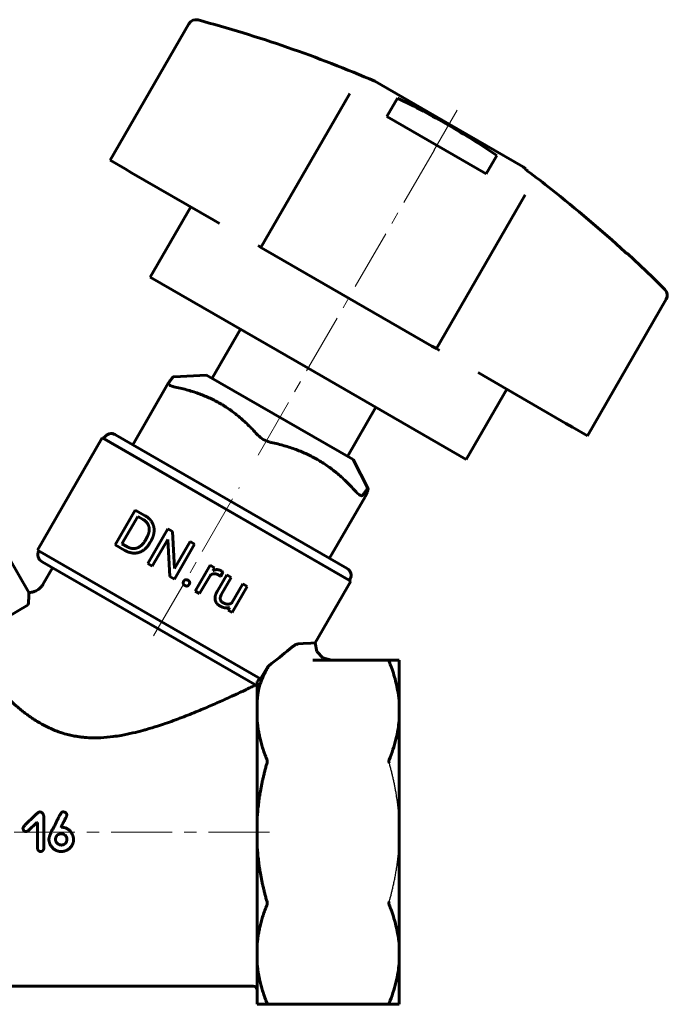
# Model space of a CAD drawing. Header units: millimetres. Extents: x 43 to 171, y 129 to 250.
# Tile 3 of 3: x 92 to 171, y 129 to 250. Entities that reach past the tile are written whole.
import ezdxf

# ---------------------------------------------------------------- set-up
doc = ezdxf.new("R2010")
doc.units = ezdxf.units.MM
for name, pattern in [('K5LT-1', [0]), ('K5LT_AXLED', [12, 7.5, -1.5, 1.5, -1.5]), ('K5LT_BASIC', [0])]:
    doc.linetypes.add(name, pattern=pattern)
doc.layers.add('Системный слой (1)', color=7, linetype='Continuous', true_color=0x6c6c6c)

# ---------------------------------------------------------------- blocks, each defined once
blk = doc.blocks.new('U0')
at = {"layer": 'Системный слой (1)', "color": 150, "linetype": 'K5LT_BASIC', "lineweight": 60, "true_color": 0x0080ff}
for p, q in [((128.27, 172.52), (128.06, 173.58)), ((128.06, 173.58), (128.06, 173.58)), ((129, 171.72), (128.27, 172.52)), ((130.05, 171.43), (129, 171.72))]:
    blk.add_line(p, q, dxfattribs=at)
blk = doc.blocks.new('U2')
at = {"layer": 'Системный слой (1)', "color": 150, "linetype": 'K5LT_BASIC', "lineweight": 60, "true_color": 0x0080ff}
for p, q in [((126.57, 173.5), (126.01, 173.47)), ((127.5, 173.54), (126.57, 173.5)), ((127.98, 173.57), (127.5, 173.54)), ((128.06, 173.58), (127.98, 173.57)), ((128.06, 173.58), (128.06, 173.58))]:
    blk.add_line(p, q, dxfattribs=at)
blk = doc.blocks.new('U3')
at = {"layer": 'Системный слой (1)', "color": 150, "linetype": 'K5LT_BASIC', "lineweight": 60, "true_color": 0x0080ff}
for p, q in [((121.01, 168.92), (120.9, 168.8)), ((121.12, 169.05), (121.01, 168.92)), ((121.22, 169.2), (121.12, 169.05))]:
    blk.add_line(p, q, dxfattribs=at)
blk = doc.blocks.new('U5')
at = {"layer": 'Системный слой (1)', "color": 150, "linetype": 'K5LT_BASIC', "lineweight": 60, "true_color": 0x0080ff}
for p, q in [((109.92, 205.6), (109.93, 205.61)), ((109.92, 205.59), (109.92, 205.6)), ((109.93, 205.52), (109.92, 205.59)), ((109.92, 205.59), (109.92, 205.59)), ((109.93, 205.61), (109.93, 205.62)), ((109.93, 205.62), (109.94, 205.62)), ((109.98, 205.45), (109.93, 205.52)), ((109.94, 205.62), (109.94, 205.63)), ((109.94, 205.63), (109.94, 205.63)), ((110.03, 205.41), (109.98, 205.45)), ((110.05, 205.39), (110.03, 205.41)), ((110.07, 205.39), (110.05, 205.39)), ((110.07, 205.38), (110.07, 205.39)), ((110.16, 205.34), (110.07, 205.38)), ((110.37, 205.26), (110.16, 205.34)), ((110.49, 205.22), (110.37, 205.26)), ((110.56, 205.2), (110.49, 205.22)), ((110.59, 205.19), (110.56, 205.2)), ((110.61, 205.19), (110.59, 205.19)), ((110.62, 205.19), (110.61, 205.19)), ((110.77, 205.15), (110.62, 205.19))]:
    blk.add_line(p, q, dxfattribs=at)
blk = doc.blocks.new('U7')
at = {"layer": 'Системный слой (1)', "color": 150, "linetype": 'K5LT_BASIC', "lineweight": 60, "true_color": 0x0080ff}
for p, q in [((127.19, 207.48), (107.7, 218.73)), ((146.68, 196.23), (127.19, 207.48))]:
    blk.add_line(p, q, dxfattribs=at)
blk = doc.blocks.new('U8')
at = {"layer": 'Системный слой (1)', "color": 150, "linetype": 'K5LT_BASIC', "lineweight": 60, "true_color": 0x0080ff}
for p, q in [((166.57, 221.63), (168.14, 220.17)), ((168.14, 220.17), (169.68, 218.69)), ((169.68, 218.69), (171.2, 217.19))]:
    blk.add_line(p, q, dxfattribs=at)
blk.add_arc((57.61, 103.62), 160.62, 53.0996, 53.245, dxfattribs=at)

msp = doc.modelspace()

# ---------------------------------------------------------------- linework, layer by layer
at = {"layer": 'Системный слой (1)', "color": 150, "linetype": 'K5LT_BASIC', "lineweight": 60, "true_color": 0x0080ff}
for p, q in [((102.74, 233.14), (112.47, 249.98)), ((135.43, 242.88), (144.58, 237.6)), ((132.32, 241.36), (131.09, 239.23)), ((132.32, 241.36), (131.09, 239.23)), ((136.89, 238.54), (138.2, 240.8)), ((131.09, 239.23), (121.36, 222.39)), ((149.14, 231.46), (136.89, 238.54)), ((144.58, 237.6), (153.73, 232.31)), ((150.46, 233.73), (149.14, 231.46)), ((102.74, 233.14), (104.59, 232.07)), ((104.59, 232.07), (105.4, 231.6)), ((154.02, 232.01), (154.05, 232.07)), ((105.4, 231.6), (115.53, 225.76)), ((152.74, 226.73), (153.97, 228.86)), ((152.74, 226.73), (153.97, 228.86)), ((107.7, 218.73), (112.7, 227.39)), ((143.01, 209.89), (152.74, 226.73)), ((115.53, 225.76), (116.24, 225.35)), ((121, 222.6), (121.36, 222.39)), ((121.36, 222.39), (121.93, 222.06)), ((121.93, 222.06), (142.45, 210.21)), ((166.57, 221.63), (166.55, 221.59)), ((161.63, 199.14), (171.36, 215.98)), ((115.35, 206.23), (118.85, 212.29)), ((142.45, 210.21), (143.01, 209.89)), ((143.01, 209.89), (143.38, 209.67)), ((114.66, 206.63), (110.6, 206.43)), ((114.66, 206.63), (132.72, 196.2)), ((148.14, 206.93), (148.85, 206.52)), ((105.55, 198.03), (109.93, 205.62)), ((148.85, 206.52), (158.98, 200.67)), ((146.68, 196.23), (151.68, 204.89)), ((132.03, 196.6), (135.53, 202.66)), ((158.98, 200.67), (159.79, 200.2)), ((131.98, 182.77), (103.4, 199.27)), ((159.79, 200.2), (161.63, 199.14)), ((93.79, 185.03), (101.79, 198.89)), ((101.79, 198.89), (132.45, 181.19)), ((101.79, 198.89), (101.97, 198.8)), ((101.97, 198.8), (102.03, 198.91)), ((101.97, 198.8), (132.28, 181.3)), ((132.72, 196.2), (134.58, 192.59)), ((129.83, 184.02), (134.21, 191.6)), ((103.38, 185.68), (105.86, 189.98)), ((105.86, 189.98), (107.07, 189.28)), ((104.21, 185.82), (106.16, 189.19)), ((106.16, 189.19), (106.82, 188.81)), ((107.39, 183.37), (109.87, 187.67)), ((109.87, 187.67), (110.44, 187.34)), ((110.44, 187.34), (110.69, 182.76)), ((92.74, 179.8), (88.88, 186.48)), ((107.1, 186.24), (107.24, 186.49)), ((107.65, 185.91), (107.81, 186.18)), ((107.96, 183.04), (109.87, 186.35)), ((109.87, 186.35), (110.12, 181.79)), ((110.69, 182.76), (112.61, 186.08)), ((112.61, 186.08), (113.17, 185.76)), ((93.79, 185.03), (121.29, 169.16)), ((103.38, 185.68), (104.57, 184.99)), ((104.21, 185.82), (104.81, 185.47)), ((110.69, 181.46), (113.17, 185.76)), ((94.35, 183.6), (120.9, 168.27)), ((94.47, 180.8), (95.65, 182.85)), ((107.39, 183.37), (107.96, 183.04)), ((113.26, 179.98), (115.1, 183.17)), ((115.1, 183.17), (115.63, 182.86)), ((115.63, 182.86), (115.43, 182.49)), ((116.37, 181.79), (116.66, 182.3)), ((110.12, 181.79), (110.69, 181.46)), ((113.8, 179.66), (115.12, 181.93)), ((115.95, 179.91), (117.15, 181.99)), ((116.51, 179.61), (117.7, 181.67)), ((117.15, 181.99), (117.7, 181.67)), ((128.06, 173.58), (132.45, 181.19)), ((132.28, 181.3), (132.35, 181.41)), ((132.45, 181.19), (132.28, 181.3)), ((113.26, 179.98), (113.8, 179.66)), ((117.78, 178.53), (119.12, 180.85)), ((117.82, 177.34), (119.67, 180.53)), ((119.12, 180.85), (119.67, 180.53)), ((83.86, 173.18), (92.65, 178.26)), ((117.48, 177.96), (117.31, 177.64)), ((117.31, 177.64), (117.82, 177.34)), ((137.18, 171.43), (127.75, 171.43)), ((130.05, 171.43), (130.05, 171.43)), ((137.18, 171.43), (138.4, 171.43)), ((138.4, 171.43), (138.4, 166.44)), ((120.9, 168.8), (120.9, 166.44)), ((120.9, 163.98), (120.9, 166.44)), ((138.4, 166.44), (138.4, 163.98)), ((120.9, 151.95), (120.9, 163.98)), ((138.4, 163.98), (138.4, 151.95)), ((94.58, 148.29), (94.58, 152.16)), ((120.9, 148.47), (120.9, 151.95)), ((138.4, 151.95), (138.4, 148.47)), ((93.78, 151.41), (93.7, 151.41)), ((93.78, 148.33), (93.78, 151.41)), ((96.72, 150.83), (96.72, 150.84)), ((96.74, 150.83), (96.72, 150.83)), ((92.41, 150.29), (92.36, 150.29)), ((96.87, 150.02), (96.76, 150.02)), ((96.03, 149.26), (96.03, 149.37)), ((97.43, 149.22), (97.43, 149.33)), ((120.9, 136.43), (120.9, 148.47)), ((138.4, 148.47), (138.4, 136.43)), ((120.9, 133.97), (120.9, 136.43)), ((138.4, 136.43), (138.4, 133.97)), ((120.9, 128.99), (120.9, 133.97)), ((138.4, 133.97), (138.4, 128.99)), ((120.4, 131.21), (61.4, 131.21)), ((122.11, 128.99), (120.9, 128.99)), ((122.11, 128.99), (137.18, 128.99)), ((138.4, 128.99), (137.18, 128.99))]:
    msp.add_line(p, q, dxfattribs=at)
at = {"layer": 'Системный слой (1)', "color": 30, "linetype": 'K5LT_AXLED', "lineweight": 18, "true_color": 0xff8000}
for p, q in [((142.69, 234.32), (145.58, 239.33)), ((121, 196.76), (144.23, 236.99)), ((108.12, 174.45), (118.69, 192.76)), ((122.4, 150.21), (59.39, 150.21))]:
    msp.add_line(p, q, dxfattribs=at)
at = {"layer": 'Системный слой (1)', "color": 150, "linetype": 'K5LT_BASIC', "lineweight": 60, "true_color": 0x0080ff}
for centre, radius, start, end in [((113.34, 249.48), 1, 75.0053, 150), ((72.04, 95.3), 160.62, 66.755, 75.0053), ((170.49, 216.48), 1, 330, 44.9947), ((102.9, 198.41), 1, 60, 150), ((94.85, 184.46), 1, 151.9418, 240), ((131.48, 181.91), 1, 330, 60), ((120.4, 130.71), 0.5, 0, 90)]:
    msp.add_arc(centre, radius, start, end, dxfattribs=at)
for points, knots in [([(138.2, 240.8), (140.37, 239.75), (142.47, 238.64), (146.5, 236.31), (148.49, 235.06), (150.46, 233.73)], [-0.702436, -0.702436, -0.702436, -0.702436, 0, 0, 0.691763, 0.691763, 0.691763, 0.691763]), ([(154.02, 232.01), (154.02, 232), (154.02, 232), (154.03, 231.99), (154.04, 231.98), (154.07, 231.96), (154.08, 231.95), (154.11, 231.92), (154.12, 231.91), (154.15, 231.9), (154.16, 231.89), (154.17, 231.88), (154.17, 231.88), (154.17, 231.88), (154.17, 231.88), (154.17, 231.87), (154.17, 231.87), (154.18, 231.87), (154.18, 231.87), (154.18, 231.87), (154.18, 231.87), (154.19, 231.86), (154.2, 231.86), (154.22, 231.84), (154.24, 231.83), (154.25, 231.81)], [-0.0853784, -0.0853784, -0.0853784, -0.0853784, -0.07772138, -0.07772138, -0.06831263, -0.06831263, -0.05957279, -0.05957279, -0.05308288, -0.05308288, -0.0496084, -0.0496084, -0.04880986, -0.04880986, -0.04837896, -0.04837896, -0.04805611, -0.04805611, -0.04765014, -0.04765014, -0.04696462, -0.04696462, -0.04466419, -0.04466419, -0.03793407, -0.03793407, -0.03793407, -0.03793407]), ([(166.31, 221.79), (163.34, 224.52), (160.27, 227.13), (156.2, 230.34), (155.23, 231.08), (154.25, 231.81)], [89.442348, 89.442348, 89.442348, 89.442348, 90.559807, 90.559807, 90.907523, 90.907523, 90.907523, 90.907523]), ([(166.31, 221.79), (166.33, 221.77), (166.34, 221.76), (166.37, 221.73), (166.39, 221.72), (166.43, 221.68), (166.46, 221.66), (166.5, 221.62), (166.52, 221.61), (166.54, 221.59), (166.55, 221.59), (166.55, 221.59)], [-0.0477256, -0.0477256, -0.0477256, -0.0477256, -0.04230344, -0.04230344, -0.03501585, -0.03501585, -0.0232051, -0.0232051, -0.01144784, -0.01144784, 0, 0, 0, 0]), ([(122.6, 198.32), (122.55, 198.33), (122.5, 198.35), (122.18, 198.43), (121.9, 198.55), (121.41, 198.84), (121.17, 199.02), (120.94, 199.25), (120.9, 199.28), (120.87, 199.32)], [0.8578581, 0.8578581, 0.8578581, 0.8578581, 0.8746878, 0.8746878, 0.960664, 0.960664, 1.0466402, 1.0466402, 1.06347, 1.06347, 1.06347, 1.06347]), ([(133.91, 191.79), (133.9, 191.78), (133.89, 191.77), (133.82, 191.72), (133.71, 191.73), (133.45, 191.88), (133.29, 192.02), (133.08, 192.24), (133.04, 192.28), (133.01, 192.32)], [0.8578581, 0.8578581, 0.8578581, 0.8578581, 0.8746878, 0.8746878, 0.960664, 0.960664, 1.0466402, 1.0466402, 1.06347, 1.06347, 1.06347, 1.06347]), ([(94.47, 180.8), (94.47, 180.8), (94.47, 180.8), (94.47, 180.8), (94.47, 180.8), (94.46, 180.8), (94.46, 180.79), (94.46, 180.79), (94.46, 180.78), (94.45, 180.77), (94.45, 180.77), (94.44, 180.75), (94.43, 180.73), (94.4, 180.7), (94.39, 180.67), (94.33, 180.6), (94.3, 180.55), (94.2, 180.44), (94.14, 180.38), (94.01, 180.26), (93.94, 180.2), (93.79, 180.1), (93.72, 180.06), (93.56, 179.98), (93.48, 179.95), (93.33, 179.89), (93.25, 179.87), (93.09, 179.83), (93, 179.82), (92.85, 179.81), (92.8, 179.8), (92.74, 179.8)], [0, 0, 0, 0, 0.008261, 0.008261, 0.022718, 0.022718, 0.049566, 0.049566, 0.101197, 0.101197, 0.202393, 0.202393, 0.402721, 0.402721, 0.795114, 0.795114, 1.563373, 1.563373, 2.700028, 2.700028, 3.84376, 3.84376, 4.978182, 4.978182, 6.084798, 6.084798, 7.082373, 7.082373, 8.232419, 8.232419, 9.003779, 9.003779, 9.003779, 9.003779]), ([(92.65, 178.26), (92.69, 178.67), (92.72, 179.02), (92.74, 179.5), (92.74, 179.66), (92.74, 179.78), (92.74, 179.8), (92.74, 179.8)], [0.8252098, 0.8252098, 0.8252098, 0.8252098, 1.0258129, 1.0258129, 1.189964, 1.189964, 1.2650389, 1.2650389, 1.2650389, 1.2650389]), ([(126.01, 173.47), (125.99, 173.47), (125.94, 173.46), (125.86, 173.44), (125.74, 173.4), (125.62, 173.34), (125.49, 173.27), (125.36, 173.19), (125.21, 173.08), (125.05, 172.96), (124.95, 172.87), (124.91, 172.84)], [0, 0, 0, 0, 0.911652, 1.850962, 3.152056, 4.908533, 5.916776, 7.23956, 8.921277, 10.661607, 12, 12, 12, 12]), ([(137.18, 171.28), (137.17, 171.3), (137.16, 171.33), (137.15, 171.36), (137.15, 171.39), (137.15, 171.41), (137.16, 171.42), (137.17, 171.43), (137.18, 171.43)], [0, 0, 0, 0, 2.025545, 2.93908, 4.500064, 6.02061, 6.961959, 9, 9, 9, 9]), ([(122.32, 170.77), (122.24, 170.63), (122.16, 170.47), (122.06, 170.28), (121.97, 170.12), (121.88, 169.94), (121.8, 169.78), (121.75, 169.68), (121.7, 169.57), (121.64, 169.43), (121.59, 169.32), (121.54, 169.21), (121.5, 169.12), (121.47, 169.03), (121.41, 168.89), (121.35, 168.73), (121.29, 168.57), (121.25, 168.47), (121.23, 168.4), (121.21, 168.33), (121.18, 168.22), (121.15, 168.12), (121.13, 168.02), (121.11, 167.95), (121.1, 167.9), (121.09, 167.87)], [0, 0, 0, 0, 3.735584, 4.179687, 4.962611, 7.998465, 8.623499, 9.274178, 10.651428, 11.368276, 12.853006, 13.611117, 14.376815, 15.144051, 15.910034, 18.158791, 19.573861, 20.247427, 20.902839, 21.535231, 22.164273, 23.922272, 24.470202, 24.993557, 26, 26, 26, 26]), ([(138.4, 166.44), (138.36, 166.88), (138.26, 167.63), (138.03, 168.67), (137.78, 169.61), (137.49, 170.48), (137.27, 171.04), (137.18, 171.28)], [0, 0, 0, 0, 2.103329, 3.662078, 5.17779, 6.798398, 8, 8, 8, 8]), ([(120.4, 168.23), (120.22, 168.15), (119.95, 168.02), (119.56, 167.83), (119.24, 167.68), (118.79, 167.47), (118.29, 167.24), (117.64, 166.94), (116.97, 166.63), (116.14, 166.26), (115.3, 165.9), (114.45, 165.53), (113.55, 165.15), (112.59, 164.76), (111.76, 164.44), (111.08, 164.18), (110.41, 163.93), (109.59, 163.64), (108.48, 163.27), (107.55, 162.99), (106.54, 162.7), (105.5, 162.44), (104.27, 162.19), (102.95, 161.98), (101.86, 161.89), (100.78, 161.86), (100.02, 161.88), (99.32, 161.94), (98.81, 162.01), (98.27, 162.1), (97.65, 162.23), (97, 162.41), (96.36, 162.62), (95.74, 162.86), (94.95, 163.22), (94.17, 163.63), (93.5, 164.05), (93.01, 164.37), (92.6, 164.67), (92.18, 164.97), (91.85, 165.24), (91.53, 165.5), (91.21, 165.76), (90.86, 166.07), (90.58, 166.32), (90.31, 166.58), (90, 166.87), (89.66, 167.2), (89.4, 167.46), (89.12, 167.75), (88.79, 168.09), (88.55, 168.35), (88.44, 168.47)], [0, 0, 0, 0, 1.135773, 1.727724, 2.349963, 2.993827, 4.352412, 5.051748, 6.456135, 7.842604, 9.175597, 10.496699, 11.88248, 13.335624, 14.814865, 15.549591, 16.271894, 17.674459, 18.987456, 20.810175, 21.377856, 23.010952, 24.916645, 26.203917, 28.221488, 29.196125, 30.487341, 31.222303, 31.917742, 32.510689, 33.373472, 34.41129, 35.17517, 36.055164, 37.118977, 38.700171, 39.779418, 40.530295, 41.308455, 42.111478, 42.94903, 43.375453, 44.234952, 45.089783, 45.945203, 46.375549, 47.238332, 48.498839, 49.328995, 49.742526, 51.382422, 53, 53, 53, 53]), ([(120.66, 168.41), (120.65, 168.4), (120.64, 168.4), (120.56, 168.33), (120.48, 168.27), (120.4, 168.23)], [-0.04985083, -0.04985083, -0.04985083, -0.04985083, -0.04595912, -0.04595912, 0, 0, 0, 0]), ([(137.18, 159.14), (137.35, 159.56), (137.66, 160.41), (138.03, 161.69), (138.27, 162.87), (138.37, 163.65), (138.4, 163.98)], [0, 0, 0, 0, 1.855637, 3.707263, 5.598144, 7, 7, 7, 7]), ([(122.11, 159.14), (122.13, 159.1), (122.14, 159.04), (122.14, 158.92), (122.13, 158.85), (122.11, 158.79)], [0.23547154, 0.23547154, 0.23547154, 0.23547154, 0.25482048, 0.25482048, 0.27416943, 0.27416943, 0.27416943, 0.27416943]), ([(137.18, 158.79), (137.17, 158.82), (137.16, 158.86), (137.15, 158.92), (137.15, 158.98), (137.15, 159.03), (137.16, 159.09), (137.17, 159.12), (137.18, 159.14)], [0, 0, 0, 0, 2.025545, 2.93908, 4.500064, 6.02061, 6.961959, 9, 9, 9, 9]), ([(122.11, 141.62), (122.13, 141.56), (122.14, 141.49), (122.14, 141.37), (122.13, 141.32), (122.11, 141.27)], [0.23547154, 0.23547154, 0.23547154, 0.23547154, 0.25482048, 0.25482048, 0.27416943, 0.27416943, 0.27416943, 0.27416943]), ([(137.18, 141.27), (137.17, 141.29), (137.16, 141.32), (137.15, 141.38), (137.15, 141.43), (137.15, 141.49), (137.16, 141.55), (137.17, 141.59), (137.18, 141.62)], [0, 0, 0, 0, 2.025545, 2.93908, 4.500064, 6.02061, 6.961959, 9, 9, 9, 9]), ([(138.4, 136.43), (138.36, 136.87), (138.26, 137.62), (138.03, 138.66), (137.78, 139.6), (137.49, 140.47), (137.27, 141.03), (137.18, 141.27)], [0, 0, 0, 0, 2.103329, 3.662078, 5.17779, 6.798398, 8, 8, 8, 8]), ([(137.18, 129.13), (137.35, 129.55), (137.66, 130.4), (138.03, 131.67), (138.27, 132.86), (138.37, 133.64), (138.4, 133.97)], [0, 0, 0, 0, 1.855637, 3.707263, 5.598144, 7, 7, 7, 7]), ([(122.11, 129.13), (122.13, 129.09), (122.14, 129.05), (122.14, 129), (122.13, 128.99), (122.11, 128.99)], [0.23547154, 0.23547154, 0.23547154, 0.23547154, 0.25482048, 0.25482048, 0.27416943, 0.27416943, 0.27416943, 0.27416943]), ([(137.18, 128.99), (137.17, 128.99), (137.16, 128.99), (137.15, 129), (137.15, 129.02), (137.15, 129.05), (137.16, 129.08), (137.17, 129.11), (137.18, 129.13)], [0, 0, 0, 0, 2.025545, 2.93908, 4.500064, 6.02061, 6.961959, 9, 9, 9, 9])]:
    msp.add_open_spline(points, degree=3, knots=knots, dxfattribs=at)
for points, weights in [([(109.94, 205.63), (110.5, 206.43), (110.6, 206.43)], [1.4759007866, 1.55633015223, 1.56075469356]), ([(120.87, 199.32), (116.79, 203.92), (110.77, 205.15)], [1.78015650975, 1.98547078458, 1.78015650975]), ([(133.01, 192.32), (128.78, 197), (122.6, 198.32)], [1.67574560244, 1.86901764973, 1.67574560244]), ([(134.58, 192.59), (134.53, 192.68), (133.91, 191.79)], [1.43035704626, 1.43488449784, 1.35259254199]), ([(134.21, 191.62), (134.63, 192.5), (134.58, 192.59)], [1.35259254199, 1.42630178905, 1.43035704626]), ([(121.09, 167.87), (120.96, 167.15), (120.9, 166.44)], [1.00625059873, 1.00423927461, 1]), ([(120.9, 163.98), (121.1, 161.65), (122.11, 159.14)], [1, 1.01405052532, 1.00362690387]), ([(122.11, 158.79), (121.1, 155.24), (120.9, 151.95)], [1.00362690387, 1.01405052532, 1]), ([(120.9, 148.47), (121.1, 145.17), (122.11, 141.62)], [1, 1.01405052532, 1.00362690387]), ([(122.11, 141.27), (121.1, 138.76), (120.9, 136.43)], [1.00362690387, 1.01405052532, 1]), ([(120.9, 133.97), (121.1, 131.64), (122.11, 129.13)], [1, 1.01405052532, 1.00362690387])]:
    msp.add_rational_spline(points, weights, degree=2, dxfattribs=at)
for points, degree in [([(134.21, 191.6), (134.21, 191.61), (134.21, 191.61), (134.21, 191.62)], 3), ([(107.56, 187.83), (107.45, 188.44), (106.82, 188.81)], 2), ([(107.92, 188.46), (107.63, 188.96), (107.07, 189.28)], 2), ([(108.18, 187.37), (108.21, 187.96), (107.92, 188.46)], 2), ([(107.24, 186.49), (107.67, 187.23), (107.56, 187.83)], 2), ([(107.81, 186.18), (108.15, 186.78), (108.18, 187.37)], 2), ([(106.06, 185.29), (106.66, 185.49), (107.1, 186.24)], 2), ([(106.8, 184.98), (107.3, 185.3), (107.65, 185.91)], 2), ([(104.57, 184.99), (105.15, 184.67), (105.73, 184.66)], 2), ([(104.81, 185.47), (105.46, 185.09), (106.06, 185.29)], 2), ([(105.73, 184.66), (106.3, 184.65), (106.8, 184.98)], 2), ([(116.44, 182.48), (115.95, 182.76), (115.43, 182.49)], 2), ([(116.66, 182.3), (116.6, 182.39), (116.44, 182.48)], 2), ([(111.83, 181.18), (111.75, 181.05), (111.78, 180.91)], 2), ([(112.05, 181.37), (111.91, 181.32), (111.83, 181.18)], 2), ([(112.36, 181.32), (112.19, 181.41), (112.05, 181.37)], 2), ([(112.56, 181.08), (112.53, 181.22), (112.36, 181.32)], 2), ([(112.51, 180.79), (112.59, 180.93), (112.56, 181.08)], 2), ([(115.12, 181.93), (115.57, 182.28), (116.11, 181.97)], 2), ([(116.11, 181.97), (116.25, 181.88), (116.37, 181.79)], 2), ([(111.78, 180.91), (111.82, 180.77), (111.98, 180.67)], 2), ([(111.98, 180.67), (112.15, 180.57), (112.29, 180.61)], 2), ([(112.29, 180.61), (112.43, 180.65), (112.51, 180.79)], 2), ([(115.95, 179.91), (115.62, 179.33), (115.72, 178.87)], 2), ([(115.72, 178.87), (115.81, 178.42), (116.32, 178.13)], 2), ([(116.68, 178.54), (116.09, 178.88), (116.51, 179.61)], 2), ([(116.32, 178.13), (116.94, 177.77), (117.48, 177.96)], 2), ([(117.78, 178.53), (117.31, 178.18), (116.68, 178.54)], 2), ([(124.91, 172.84), (124.08, 172.13), (123.22, 171.44), (122.32, 170.77)], 3), ([(121.29, 169.16), (121.63, 169.7), (121.97, 170.24), (122.32, 170.77)], 3), ([(93.14, 151.95), (92, 150.96), (92, 150.68)], 2), ([(94.08, 152.72), (93.85, 152.72), (93.14, 151.95)], 2), ([(94.58, 152.16), (94.48, 152.72), (94.08, 152.72)], 2), ([(96.83, 152.7), (96.68, 152.7), (95.82, 150.84)], 2), ([(97, 152.73), (96.95, 152.73), (96.83, 152.7)], 2), ([(96.83, 151.13), (97.41, 152.23), (97.41, 152.34)], 2), ([(97.41, 152.34), (97.41, 152.66), (97, 152.73)], 2), ([(92, 150.68), (92.1, 150.29), (92.36, 150.29)], 2), ([(92.41, 150.29), (92.59, 150.29), (93.7, 151.41)], 2), ([(95.82, 150.84), (95.2, 149.81), (95.2, 149.3)], 2), ([(96.72, 150.84), (96.72, 150.89), (96.83, 151.13)], 2), ([(98.16, 149.8), (97.72, 150.83), (96.74, 150.83)], 2), ([(96.06, 149.58), (96.03, 149.5), (96.03, 149.37)], 2), ([(96.76, 150.02), (96.23, 150.02), (96.06, 149.58)], 2), ([(97.43, 149.33), (97.43, 149.84), (96.87, 150.02)], 2), ([(98.25, 149.35), (98.21, 149.64), (98.16, 149.8)], 2), ([(93.78, 148.33), (93.84, 147.83), (94.17, 147.84)], 2), ([(94.17, 147.84), (94.54, 147.84), (94.58, 148.29)], 2), ([(95.2, 149.3), (95.2, 149.21), (95.3, 148.82)], 2), ([(95.3, 148.82), (95.79, 147.84), (96.72, 147.84)], 2), ([(96.03, 149.26), (96.03, 148.92), (96.48, 148.68)], 2), ([(96.48, 148.68), (96.68, 148.64), (96.74, 148.64)], 2), ([(96.74, 148.64), (97.26, 148.64), (97.43, 149.22)], 2), ([(97.62, 148.12), (98.25, 148.61), (98.25, 149.35)], 2), ([(96.72, 147.84), (97.2, 147.84), (97.62, 148.12)], 2)]:
    msp.add_open_spline(points, degree=degree, dxfattribs=at)
at = {"layer": 'Системный слой (1)', "color": 7, "linetype": 'K5LT-1'}
for points, knots in [([(138.4, 151.95), (138.39, 152.02), (138.38, 152.15), (138.37, 152.35), (138.35, 152.55), (138.32, 152.94), (138.27, 153.37), (138.22, 153.81), (138.19, 154.06), (138.15, 154.31), (138.1, 154.62), (138.04, 155.04), (137.96, 155.48), (137.87, 155.96), (137.77, 156.44), (137.66, 156.92), (137.55, 157.39), (137.43, 157.86), (137.31, 158.33), (137.22, 158.64), (137.18, 158.79)], [0, 0, 0, 0, 0.083132, 0.166264, 0.249397, 0.332529, 0.665058, 0.831322, 0.914455, 0.997587, 1.163851, 1.330116, 1.538851, 1.747587, 1.956322, 2.165058, 2.373793, 2.582529, 2.791264, 3, 3, 3, 3]), ([(137.18, 141.62), (137.22, 141.76), (137.29, 142.04), (137.39, 142.38), (137.46, 142.67), (137.51, 142.88), (137.56, 143.09), (137.62, 143.33), (137.68, 143.59), (137.74, 143.87), (137.81, 144.16), (137.86, 144.44), (137.92, 144.73), (137.97, 145.01), (138.02, 145.3), (138.08, 145.61), (138.13, 145.94), (138.18, 146.29), (138.22, 146.64), (138.27, 146.99), (138.3, 147.35), (138.34, 147.71), (138.37, 148.08), (138.39, 148.33), (138.4, 148.47)], [0, 0, 0, 0, 0.187258, 0.374517, 0.468146, 0.561775, 0.655404, 0.749033, 0.873872, 0.998711, 1.12355, 1.248389, 1.373228, 1.498067, 1.622906, 1.747744, 1.904276, 2.060808, 2.21734, 2.373872, 2.530404, 2.686936, 2.843468, 3, 3, 3, 3])]:
    msp.add_open_spline(points, degree=3, knots=knots, dxfattribs=at)

# ---------------------------------------------------------------- block references
at = {"layer": 'Системный слой (1)'}
for name in ['U8', 'U7', 'U5', 'U2', 'U0', 'U3']:
    msp.add_blockref(name, (0, 0), dxfattribs=at)

doc.saveas('drawing.dxf')
